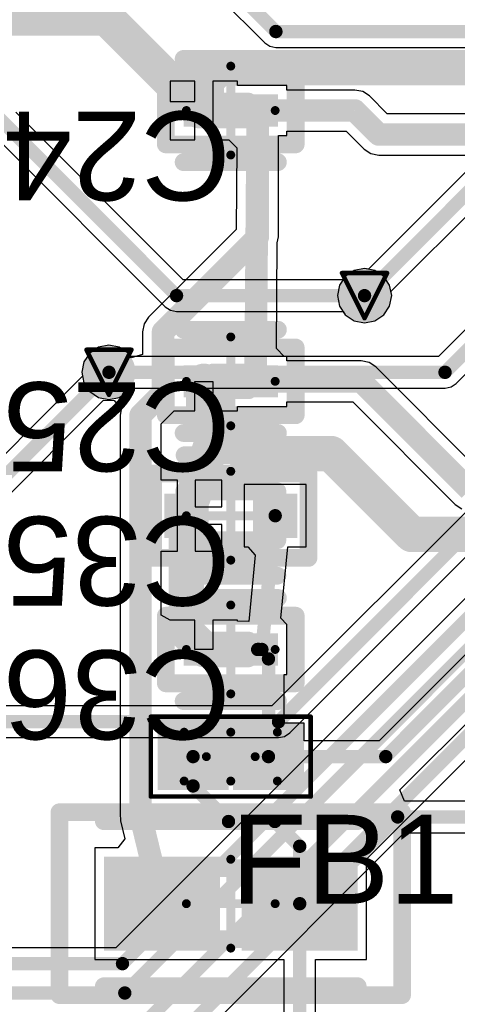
# Model space of a CAD drawing. Header units: millimetres. Extents: x 9.4 to 105.2, y 7.6 to 67.1.
# Tile 53 of 152: x 52.1 to 57, y 34.4 to 45.5. Entities that reach past the tile are written whole.
import ezdxf

# ---------------------------------------------------------------- set-up
doc = ezdxf.new("R2010")
doc.units = ezdxf.units.MM
for name, color, linetype in [('BottomLayer', 5, 'Continuous'), ('BottomSolder', 6, 'Continuous'), ('DrillDrawing', 1, 'Continuous'), ('Mechanical13', 56, 'Continuous'), ('Mechanical15', 56, 'Continuous'), ('Mechanical16', 56, 'Continuous'), ('Mechanical2', 216, 'Continuous'), ('Mechanical3', 76, 'Continuous'), ('Mechanical5', 56, 'Continuous'), ('TopLayer', 1, 'Continuous'), ('TopOverlay', 2, 'Continuous'), ('TopPaste', 8, 'Continuous'), ('TopSolder', 216, 'Continuous'), ('ViaHoleLayer', 16, 'Continuous')]:
    doc.layers.add(name, color=color, linetype=linetype)
doc.styles.add('Arial', font='arial.ttf', dxfattribs={"height": 0.2})

msp = doc.modelspace()

# ---------------------------------------------------------------- hatches: boundary and pattern name
at = {"layer": 'BottomLayer'}
h = msp.add_hatch(color=5, dxfattribs=at)
edge = h.paths.add_edge_path()
edge.add_arc((55.99, 42.367), 0.2, 0, 360)
h = msp.add_hatch(color=5, dxfattribs=at)
edge = h.paths.add_edge_path()
edge.add_arc((53.111, 41.504), 0.2, 0, 360)
at = {"layer": 'BottomSolder'}
h = msp.add_hatch(color=6, dxfattribs=at)
edge = h.paths.add_edge_path()
edge.add_arc((55.99, 42.367), 0.3, 0, 360)
h = msp.add_hatch(color=6, dxfattribs=at)
edge = h.paths.add_edge_path()
edge.add_arc((53.111, 41.504), 0.3, 0, 360)
at = {"layer": 'TopLayer'}
for points in [[(54.408, 44.269), (53.952, 44.269), (53.952, 44.631), (54.408, 44.631)], [(55.014, 44.269), (54.558, 44.269), (54.558, 44.631), (55.014, 44.631)], [(54.408, 41.221), (53.952, 41.221), (53.952, 41.583), (54.408, 41.583)], [(55.014, 41.221), (54.558, 41.221), (54.558, 41.583), (55.014, 41.583)], [(54.233, 39.64), (53.733, 39.64), (53.733, 40.14), (54.233, 40.14)], [(55.233, 39.64), (54.733, 39.64), (54.733, 40.14), (55.233, 40.14)], [(54.408, 38.204), (53.952, 38.204), (53.952, 38.565), (54.408, 38.565)], [(55.014, 38.204), (54.558, 38.204), (54.558, 38.565), (55.014, 38.565)], [(54.358, 37.454), (54.358, 36.904), (53.758, 36.904), (53.758, 37.454)], [(55.208, 37.454), (55.208, 36.904), (54.608, 36.904), (54.608, 37.454)], [(53.054, 36.053), (54.36, 36.053), (54.36, 34.995), (53.054, 34.995)], [(54.606, 36.053), (55.912, 36.053), (55.912, 34.995), (54.606, 34.995)]]:
    msp.add_hatch(color=1, dxfattribs=at).paths.add_polyline_path(points)
h = msp.add_hatch(color=1, dxfattribs=at)
edge = h.paths.add_edge_path()
edge.add_arc((55.99, 42.367), 0.2, 0, 360)
h = msp.add_hatch(color=1, dxfattribs=at)
edge = h.paths.add_edge_path()
edge.add_arc((53.111, 41.504), 0.2, 0, 360)
at = {"layer": 'TopPaste'}
for points in [[(54.408, 44.269), (53.952, 44.269), (53.952, 44.631), (54.408, 44.631)], [(55.014, 44.269), (54.558, 44.269), (54.558, 44.631), (55.014, 44.631)], [(54.408, 41.221), (53.952, 41.221), (53.952, 41.583), (54.408, 41.583)], [(55.014, 41.221), (54.558, 41.221), (54.558, 41.583), (55.014, 41.583)], [(54.233, 39.64), (53.733, 39.64), (53.733, 40.14), (54.233, 40.14)], [(55.233, 39.64), (54.733, 39.64), (54.733, 40.14), (55.233, 40.14)], [(54.408, 38.204), (53.952, 38.204), (53.952, 38.565), (54.408, 38.565)], [(55.014, 38.204), (54.558, 38.204), (54.558, 38.565), (55.014, 38.565)], [(54.308, 37.404), (54.308, 36.954), (53.808, 36.954), (53.808, 37.404)], [(55.158, 37.404), (55.158, 36.954), (54.658, 36.954), (54.658, 37.404)], [(53.054, 36.053), (54.36, 36.053), (54.36, 34.995), (53.054, 34.995)], [(54.606, 36.053), (55.912, 36.053), (55.912, 34.995), (54.606, 34.995)]]:
    msp.add_hatch(color=8, dxfattribs=at).paths.add_polyline_path(points)
at = {"layer": 'TopSolder'}
for points in [[(54.408, 44.269), (53.952, 44.269), (53.952, 44.631), (54.408, 44.631)], [(55.014, 44.269), (54.558, 44.269), (54.558, 44.631), (55.014, 44.631)], [(54.408, 41.221), (53.952, 41.221), (53.952, 41.583), (54.408, 41.583)], [(55.014, 41.221), (54.558, 41.221), (54.558, 41.583), (55.014, 41.583)], [(54.233, 39.64), (53.733, 39.64), (53.733, 40.14), (54.233, 40.14)], [(55.233, 39.64), (54.733, 39.64), (54.733, 40.14), (55.233, 40.14)], [(54.408, 38.204), (53.952, 38.204), (53.952, 38.565), (54.408, 38.565)], [(55.014, 38.204), (54.558, 38.204), (54.558, 38.565), (55.014, 38.565)], [(54.458, 37.554), (54.458, 36.804), (53.658, 36.804), (53.658, 37.554)], [(55.308, 37.554), (55.308, 36.804), (54.508, 36.804), (54.508, 37.554)], [(53.054, 36.053), (54.36, 36.053), (54.36, 34.995), (53.054, 34.995)], [(54.606, 36.053), (55.912, 36.053), (55.912, 34.995), (54.606, 34.995)]]:
    msp.add_hatch(color=216, dxfattribs=at).paths.add_polyline_path(points)
h = msp.add_hatch(color=216, dxfattribs=at)
edge = h.paths.add_edge_path()
edge.add_arc((55.99, 42.367), 0.3, 0, 360)
h = msp.add_hatch(color=216, dxfattribs=at)
edge = h.paths.add_edge_path()
edge.add_arc((53.111, 41.504), 0.3, 0, 360)
at = {"layer": 'ViaHoleLayer'}
h = msp.add_hatch(color=16, dxfattribs=at)
edge = h.paths.add_edge_path()
edge.add_arc((55.99, 42.367), 0.1, 0, 360)
h = msp.add_hatch(color=16, dxfattribs=at)
edge = h.paths.add_edge_path()
edge.add_arc((53.111, 41.504), 0.1, 0, 360)

# ---------------------------------------------------------------- linework, layer by layer
at = {"layer": 'BottomLayer'}
for p, q in [((53.946, 42.546), (52.062, 44.43)), ((51.81, 44.177), (53.746, 42.241)), ((55.99, 42.673), (55.873, 42.65)), ((56.107, 42.65), (55.99, 42.673)), ((55.773, 42.583), (55.748, 42.546)), ((55.873, 42.65), (55.773, 42.583)), ((56.206, 42.583), (56.107, 42.65)), ((56.272, 42.484), (56.206, 42.583)), ((55.748, 42.546), (53.946, 42.546)), ((56.296, 42.367), (56.272, 42.484)), ((56.272, 42.25), (56.296, 42.367)), ((53.746, 42.241), (53.804, 42.202)), ((56.206, 42.151), (56.272, 42.25)), ((53.804, 42.202), (53.872, 42.189)), ((53.872, 42.189), (55.748, 42.189)), ((55.748, 42.189), (55.773, 42.151)), ((55.773, 42.151), (55.873, 42.085)), ((56.107, 42.085), (56.206, 42.151)), ((57.327, 42.187), (56.822, 41.682)), ((55.873, 42.085), (55.99, 42.061)), ((55.99, 42.061), (56.107, 42.085)), ((57.022, 41.377), (57.607, 41.962)), ((52.994, 41.786), (52.895, 41.72)), ((53.111, 41.809), (52.994, 41.786)), ((53.228, 41.786), (53.111, 41.809)), ((53.328, 41.72), (53.228, 41.786)), ((52.895, 41.72), (52.829, 41.621)), ((53.353, 41.682), (53.328, 41.72)), ((56.822, 41.682), (53.353, 41.682)), ((52.829, 41.621), (52.806, 41.504)), ((52.806, 41.504), (52.829, 41.387)), ((52.829, 41.387), (52.895, 41.287)), ((56.388, 36.805), (60.966, 41.383)), ((56.896, 41.325), (56.964, 41.339)), ((56.964, 41.339), (57.022, 41.377)), ((52.895, 41.287), (52.994, 41.221)), ((52.994, 41.221), (53.111, 41.198)), ((53.111, 41.198), (53.228, 41.221)), ((53.228, 41.221), (53.328, 41.287)), ((53.328, 41.287), (53.353, 41.325)), ((53.353, 41.325), (56.896, 41.325)), ((57.877, 40.68), (54.947, 37.749)), ((55.147, 37.445), (58.349, 40.647)), ((58.476, 40.314), (53.19, 35.027)), ((54.947, 37.749), (38.016, 37.749)), ((38.016, 37.393), (55.021, 37.393)), ((55.021, 37.393), (55.089, 37.406)), ((55.089, 37.406), (55.147, 37.445)), ((56.441, 36.678), (56.388, 36.805)), ((63.926, 36.678), (56.441, 36.678)), ((53.542, 33.427), (56.437, 36.321)), ((56.437, 36.321), (63.926, 36.321)), ((53.19, 35.027), (23.978, 35.027))]:
    msp.add_line(p, q, dxfattribs=at)
at = {"layer": 'BottomLayer', "const_width": 0.15}
for points in [[(51.765, 44.474), (53.872, 42.367)], [(53.872, 42.367), (55.99, 42.367)], [(56.896, 41.504), (57.506, 42.113)], [(53.077, 33.747), (61.011, 41.68)], [(53.111, 41.504), (56.896, 41.504)], [(55.021, 37.571), (58.293, 40.843)], [(53.289, 34.519), (59.03, 40.259)], [(53.264, 34.849), (58.655, 40.24)], [(37.774, 37.571), (55.021, 37.571)], [(53.359, 33.497), (56.363, 36.5)], [(56.363, 36.5), (64.167, 36.5)], [(23.978, 34.849), (53.264, 34.849)], [(24.384, 34.519), (53.289, 34.519)]]:
    msp.add_lwpolyline(points, dxfattribs=at)
at = {"layer": 'BottomLayer', "const_width": 0.075}
for points in [[(53.835, 42.367, 1), (53.91, 42.367, 1)], [(53.835, 42.367, 1), (53.91, 42.367, 1)], [(55.952, 42.367, 1), (56.027, 42.367, 1)], [(53.074, 41.504, 1), (53.149, 41.504, 1)], [(56.858, 41.504, 1), (56.934, 41.504, 1)], [(56.858, 41.504, 1), (56.934, 41.504, 1)], [(54.983, 37.571, 1), (55.058, 37.571, 1)], [(54.983, 37.571, 1), (55.058, 37.571, 1)], [(56.325, 36.5, 1), (56.4, 36.5, 1)], [(56.325, 36.5, 1), (56.4, 36.5, 1)], [(53.226, 34.849, 1), (53.301, 34.849, 1)], [(53.226, 34.849, 1), (53.301, 34.849, 1)], [(53.252, 34.519, 1), (53.327, 34.519, 1)], [(53.252, 34.519, 1), (53.327, 34.519, 1)]]:
    msp.add_lwpolyline(points, format="xyb", close=True, dxfattribs=at)
at = {"layer": 'DrillDrawing', "const_width": 0.0508}
for points in [[(55.736, 42.621), (56.244, 42.621)], [(55.736, 42.621), (55.99, 42.113)], [(55.99, 42.113), (56.244, 42.621)], [(52.857, 41.758), (53.365, 41.758)], [(52.857, 41.758), (53.111, 41.25)], [(53.111, 41.25), (53.365, 41.758)]]:
    msp.add_lwpolyline(points, dxfattribs=at)
at = {"layer": 'DrillDrawing', "const_width": 0.0254}
for points in [[(55.723, 42.621, 1), (55.748, 42.621, 1)], [(55.723, 42.621, 1), (55.748, 42.621, 1)], [(56.231, 42.621, 1), (56.256, 42.621, 1)], [(56.231, 42.621, 1), (56.256, 42.621, 1)], [(55.977, 42.113, 1), (56.002, 42.113, 1)], [(55.977, 42.113, 1), (56.002, 42.113, 1)], [(52.845, 41.758, 1), (52.87, 41.758, 1)], [(52.845, 41.758, 1), (52.87, 41.758, 1)], [(53.353, 41.758, 1), (53.378, 41.758, 1)], [(53.353, 41.758, 1), (53.378, 41.758, 1)], [(53.099, 41.25, 1), (53.124, 41.25, 1)], [(53.099, 41.25, 1), (53.124, 41.25, 1)]]:
    msp.add_lwpolyline(points, format="xyb", close=True, dxfattribs=at)
at = {"layer": 'Mechanical13', "const_width": 0.1}
for points in [[(53.958, 37.454), (55.008, 37.454)], [(53.958, 36.904), (53.958, 37.454)], [(55.008, 36.904), (55.008, 37.454)], [(53.958, 36.904), (55.008, 36.904)]]:
    msp.add_lwpolyline(points, dxfattribs=at)
at = {"layer": 'Mechanical13', "const_width": 0.05}
for points in [[(53.933, 37.454, 1), (53.983, 37.454, 1)], [(53.933, 37.454, 1), (53.983, 37.454, 1)], [(54.983, 37.454, 1), (55.033, 37.454, 1)], [(54.983, 37.454, 1), (55.033, 37.454, 1)], [(53.933, 36.904, 1), (53.983, 36.904, 1)], [(53.933, 36.904, 1), (53.983, 36.904, 1)], [(54.983, 36.904, 1), (55.033, 36.904, 1)], [(54.983, 36.904, 1), (55.033, 36.904, 1)]]:
    msp.add_lwpolyline(points, format="xyb", close=True, dxfattribs=at)
at = {"layer": 'Mechanical15'}
for points, const_width in [([(53.583, 37.629), (55.383, 37.629)], 0.05), ([(53.583, 36.729), (53.583, 37.629)], 0.05), ([(55.383, 36.729), (55.383, 37.629)], 0.05), ([(54.483, 36.904), (54.483, 37.454)], 0.1), ([(54.208, 37.179), (54.758, 37.179)], 0.1), ([(53.583, 36.729), (55.383, 36.729)], 0.05)]:
    msp.add_lwpolyline(points, dxfattribs=dict(at, const_width=const_width))
for points, const_width in [([(53.57, 37.629, 1), (53.595, 37.629, 1)], 0.025), ([(53.57, 37.629, 1), (53.595, 37.629, 1)], 0.025), ([(55.371, 37.629, 1), (55.396, 37.629, 1)], 0.025), ([(55.371, 37.629, 1), (55.396, 37.629, 1)], 0.025), ([(54.458, 37.454, 1), (54.508, 37.454, 1)], 0.05), ([(54.183, 37.179, 1), (54.233, 37.179, 1)], 0.05), ([(54.733, 37.179, 1), (54.783, 37.179, 1)], 0.05), ([(54.458, 36.904, 1), (54.508, 36.904, 1)], 0.05), ([(53.57, 36.729, 1), (53.595, 36.729, 1)], 0.025), ([(53.57, 36.729, 1), (53.595, 36.729, 1)], 0.025), ([(55.371, 36.729, 1), (55.396, 36.729, 1)], 0.025), ([(55.371, 36.729, 1), (55.396, 36.729, 1)], 0.025)]:
    msp.add_lwpolyline(points, format="xyb", close=True, dxfattribs=dict(at, const_width=const_width))
at = {"layer": 'Mechanical16', "const_width": 0.1}
for points in [[(54.483, 43.95), (54.483, 44.95)], [(53.983, 44.45), (54.983, 44.45)], [(54.483, 40.902), (54.483, 41.902)], [(53.983, 41.402), (54.983, 41.402)], [(54.483, 39.39), (54.483, 40.39)], [(53.983, 39.89), (54.983, 39.89)], [(54.483, 37.885), (54.483, 38.885)], [(53.983, 38.385), (54.983, 38.385)], [(54.483, 35.024), (54.483, 36.024)], [(53.983, 35.524), (54.983, 35.524)]]:
    msp.add_lwpolyline(points, dxfattribs=at)
at = {"layer": 'Mechanical16', "const_width": 0.05}
for points in [[(54.458, 44.95, 1), (54.508, 44.95, 1)], [(53.958, 44.45, 1), (54.008, 44.45, 1)], [(54.958, 44.45, 1), (55.008, 44.45, 1)], [(54.458, 43.95, 1), (54.508, 43.95, 1)], [(54.458, 41.902, 1), (54.508, 41.902, 1)], [(53.958, 41.402, 1), (54.008, 41.402, 1)], [(54.958, 41.402, 1), (55.008, 41.402, 1)], [(54.458, 40.902, 1), (54.508, 40.902, 1)], [(54.458, 40.39, 1), (54.508, 40.39, 1)], [(53.958, 39.89, 1), (54.008, 39.89, 1)], [(54.958, 39.89, 1), (55.008, 39.89, 1)], [(54.458, 39.39, 1), (54.508, 39.39, 1)], [(54.458, 38.885, 1), (54.508, 38.885, 1)], [(53.958, 38.385, 1), (54.008, 38.385, 1)], [(54.958, 38.385, 1), (55.008, 38.385, 1)], [(54.458, 37.885, 1), (54.508, 37.885, 1)], [(54.458, 36.024, 1), (54.508, 36.024, 1)], [(53.958, 35.524, 1), (54.008, 35.524, 1)], [(54.958, 35.524, 1), (55.008, 35.524, 1)], [(54.458, 35.024, 1), (54.508, 35.024, 1)]]:
    msp.add_lwpolyline(points, format="xyb", close=True, dxfattribs=at)
at = {"layer": 'Mechanical2', "const_width": 0.2}
for points in [[(54.283, 44.55), (54.683, 44.55)], [(54.283, 44.35), (54.283, 44.55)], [(54.683, 44.35), (54.683, 44.55)], [(54.283, 44.35), (54.683, 44.35)], [(54.283, 41.502), (54.683, 41.502)], [(54.283, 41.302), (54.283, 41.502)], [(54.683, 41.302), (54.683, 41.502)], [(54.283, 41.302), (54.683, 41.302)], [(53.958, 40.165), (55.008, 40.165)], [(53.958, 39.615), (53.958, 40.165)], [(55.008, 39.615), (55.008, 40.165)], [(53.958, 39.615), (55.008, 39.615)], [(54.283, 38.485), (54.683, 38.485)], [(54.283, 38.285), (54.283, 38.485)], [(54.683, 38.285), (54.683, 38.485)], [(54.283, 38.285), (54.683, 38.285)], [(53.683, 35.124), (53.683, 35.924)], [(53.683, 35.924), (55.283, 35.924)], [(55.283, 35.124), (55.283, 35.924)], [(53.683, 35.124), (55.283, 35.124)]]:
    msp.add_lwpolyline(points, dxfattribs=at)
at = {"layer": 'Mechanical2', "const_width": 0.1}
for points in [[(54.233, 44.55, 1), (54.333, 44.55, 1)], [(54.233, 44.55, 1), (54.333, 44.55, 1)], [(54.633, 44.55, 1), (54.733, 44.55, 1)], [(54.633, 44.55, 1), (54.733, 44.55, 1)], [(54.233, 44.35, 1), (54.333, 44.35, 1)], [(54.233, 44.35, 1), (54.333, 44.35, 1)], [(54.633, 44.35, 1), (54.733, 44.35, 1)], [(54.633, 44.35, 1), (54.733, 44.35, 1)], [(54.233, 41.502, 1), (54.333, 41.502, 1)], [(54.233, 41.502, 1), (54.333, 41.502, 1)], [(54.633, 41.502, 1), (54.733, 41.502, 1)], [(54.633, 41.502, 1), (54.733, 41.502, 1)], [(54.233, 41.302, 1), (54.333, 41.302, 1)], [(54.233, 41.302, 1), (54.333, 41.302, 1)], [(54.633, 41.302, 1), (54.733, 41.302, 1)], [(54.633, 41.302, 1), (54.733, 41.302, 1)], [(53.908, 40.165, 1), (54.008, 40.165, 1)], [(53.908, 40.165, 1), (54.008, 40.165, 1)], [(54.958, 40.165, 1), (55.058, 40.165, 1)], [(54.958, 40.165, 1), (55.058, 40.165, 1)], [(53.908, 39.615, 1), (54.008, 39.615, 1)], [(53.908, 39.615, 1), (54.008, 39.615, 1)], [(54.958, 39.615, 1), (55.058, 39.615, 1)], [(54.958, 39.615, 1), (55.058, 39.615, 1)], [(54.233, 38.485, 1), (54.333, 38.485, 1)], [(54.233, 38.485, 1), (54.333, 38.485, 1)], [(54.633, 38.485, 1), (54.733, 38.485, 1)], [(54.633, 38.485, 1), (54.733, 38.485, 1)], [(54.233, 38.285, 1), (54.333, 38.285, 1)], [(54.233, 38.285, 1), (54.333, 38.285, 1)], [(54.633, 38.285, 1), (54.733, 38.285, 1)], [(54.633, 38.285, 1), (54.733, 38.285, 1)], [(53.633, 35.924, 1), (53.733, 35.924, 1)], [(53.633, 35.924, 1), (53.733, 35.924, 1)], [(55.233, 35.924, 1), (55.333, 35.924, 1)], [(55.233, 35.924, 1), (55.333, 35.924, 1)], [(53.633, 35.124, 1), (53.733, 35.124, 1)], [(53.633, 35.124, 1), (53.733, 35.124, 1)], [(55.233, 35.124, 1), (55.333, 35.124, 1)], [(55.233, 35.124, 1), (55.333, 35.124, 1)]]:
    msp.add_lwpolyline(points, format="xyb", close=True, dxfattribs=at)
at = {"layer": 'Mechanical3', "const_width": 0.2}
for points in [[(53.752, 44.831), (55.214, 44.831)], [(53.752, 44.069), (53.752, 44.831)], [(55.214, 44.069), (55.214, 44.831)], [(53.752, 44.069), (55.214, 44.069)], [(53.752, 41.783), (55.214, 41.783)], [(53.752, 41.021), (53.752, 41.783)], [(55.214, 41.021), (55.214, 41.783)], [(53.752, 41.021), (55.214, 41.021)], [(53.608, 40.365), (55.358, 40.365)], [(53.608, 39.415), (53.608, 40.365)], [(55.358, 39.415), (55.358, 40.365)], [(53.608, 39.415), (55.358, 39.415)], [(53.752, 38.765), (55.214, 38.765)], [(53.752, 38.004), (53.752, 38.765)], [(55.214, 38.004), (55.214, 38.765)], [(53.752, 38.004), (55.214, 38.004)], [(52.554, 34.495), (52.554, 36.553)], [(52.554, 36.553), (56.412, 36.553)], [(56.412, 34.495), (56.412, 36.553)], [(52.554, 34.495), (56.412, 34.495)]]:
    msp.add_lwpolyline(points, dxfattribs=at)
at = {"layer": 'Mechanical3', "const_width": 0.1}
for points in [[(53.702, 44.831, 1), (53.802, 44.831, 1)], [(53.702, 44.831, 1), (53.802, 44.831, 1)], [(55.164, 44.831, 1), (55.264, 44.831, 1)], [(55.164, 44.831, 1), (55.264, 44.831, 1)], [(53.702, 44.069, 1), (53.802, 44.069, 1)], [(53.702, 44.069, 1), (53.802, 44.069, 1)], [(55.164, 44.069, 1), (55.264, 44.069, 1)], [(55.164, 44.069, 1), (55.264, 44.069, 1)], [(53.702, 41.783, 1), (53.802, 41.783, 1)], [(53.702, 41.783, 1), (53.802, 41.783, 1)], [(55.164, 41.783, 1), (55.264, 41.783, 1)], [(55.164, 41.783, 1), (55.264, 41.783, 1)], [(53.702, 41.021, 1), (53.802, 41.021, 1)], [(53.702, 41.021, 1), (53.802, 41.021, 1)], [(55.164, 41.021, 1), (55.264, 41.021, 1)], [(55.164, 41.021, 1), (55.264, 41.021, 1)], [(53.558, 40.365, 1), (53.658, 40.365, 1)], [(53.558, 40.365, 1), (53.658, 40.365, 1)], [(55.308, 40.365, 1), (55.408, 40.365, 1)], [(55.308, 40.365, 1), (55.408, 40.365, 1)], [(53.558, 39.415, 1), (53.658, 39.415, 1)], [(53.558, 39.415, 1), (53.658, 39.415, 1)], [(55.308, 39.415, 1), (55.408, 39.415, 1)], [(55.308, 39.415, 1), (55.408, 39.415, 1)], [(53.702, 38.765, 1), (53.802, 38.765, 1)], [(53.702, 38.765, 1), (53.802, 38.765, 1)], [(55.164, 38.765, 1), (55.264, 38.765, 1)], [(55.164, 38.765, 1), (55.264, 38.765, 1)], [(53.702, 38.004, 1), (53.802, 38.004, 1)], [(53.702, 38.004, 1), (53.802, 38.004, 1)], [(55.164, 38.004, 1), (55.264, 38.004, 1)], [(55.164, 38.004, 1), (55.264, 38.004, 1)], [(52.504, 36.553, 1), (52.604, 36.553, 1)], [(52.504, 36.553, 1), (52.604, 36.553, 1)], [(56.362, 36.553, 1), (56.462, 36.553, 1)], [(56.362, 36.553, 1), (56.462, 36.553, 1)], [(52.504, 34.495, 1), (52.604, 34.495, 1)], [(52.504, 34.495, 1), (52.604, 34.495, 1)], [(56.362, 34.495, 1), (56.462, 34.495, 1)], [(56.362, 34.495, 1), (56.462, 34.495, 1)]]:
    msp.add_lwpolyline(points, format="xyb", close=True, dxfattribs=at)
at = {"layer": 'Mechanical5', "const_width": 0.2}
for points in [[(53.752, 44.831), (55.214, 44.831)], [(53.752, 44.069), (53.752, 44.831)], [(55.214, 44.069), (55.214, 44.831)], [(53.752, 44.069), (55.214, 44.069)], [(53.752, 41.783), (55.214, 41.783)], [(53.752, 41.021), (53.752, 41.783)], [(55.214, 41.021), (55.214, 41.783)], [(53.752, 41.021), (55.214, 41.021)], [(53.608, 40.365), (55.358, 40.365)], [(53.608, 39.415), (53.608, 40.365)], [(55.358, 39.415), (55.358, 40.365)], [(53.608, 39.415), (55.358, 39.415)], [(53.752, 38.765), (55.214, 38.765)], [(53.752, 38.004), (53.752, 38.765)], [(55.214, 38.004), (55.214, 38.765)], [(53.752, 38.004), (55.214, 38.004)], [(52.554, 34.495), (52.554, 36.553)], [(52.554, 36.553), (56.412, 36.553)], [(56.412, 34.495), (56.412, 36.553)], [(52.554, 34.495), (56.412, 34.495)]]:
    msp.add_lwpolyline(points, dxfattribs=at)
at = {"layer": 'Mechanical5', "const_width": 0.1}
for points in [[(53.702, 44.831, 1), (53.802, 44.831, 1)], [(53.702, 44.831, 1), (53.802, 44.831, 1)], [(55.164, 44.831, 1), (55.264, 44.831, 1)], [(55.164, 44.831, 1), (55.264, 44.831, 1)], [(53.702, 44.069, 1), (53.802, 44.069, 1)], [(53.702, 44.069, 1), (53.802, 44.069, 1)], [(55.164, 44.069, 1), (55.264, 44.069, 1)], [(55.164, 44.069, 1), (55.264, 44.069, 1)], [(53.702, 41.783, 1), (53.802, 41.783, 1)], [(53.702, 41.783, 1), (53.802, 41.783, 1)], [(55.164, 41.783, 1), (55.264, 41.783, 1)], [(55.164, 41.783, 1), (55.264, 41.783, 1)], [(53.702, 41.021, 1), (53.802, 41.021, 1)], [(53.702, 41.021, 1), (53.802, 41.021, 1)], [(55.164, 41.021, 1), (55.264, 41.021, 1)], [(55.164, 41.021, 1), (55.264, 41.021, 1)], [(53.558, 40.365, 1), (53.658, 40.365, 1)], [(53.558, 40.365, 1), (53.658, 40.365, 1)], [(55.308, 40.365, 1), (55.408, 40.365, 1)], [(55.308, 40.365, 1), (55.408, 40.365, 1)], [(53.558, 39.415, 1), (53.658, 39.415, 1)], [(53.558, 39.415, 1), (53.658, 39.415, 1)], [(55.308, 39.415, 1), (55.408, 39.415, 1)], [(55.308, 39.415, 1), (55.408, 39.415, 1)], [(53.702, 38.765, 1), (53.802, 38.765, 1)], [(53.702, 38.765, 1), (53.802, 38.765, 1)], [(55.164, 38.765, 1), (55.264, 38.765, 1)], [(55.164, 38.765, 1), (55.264, 38.765, 1)], [(53.702, 38.004, 1), (53.802, 38.004, 1)], [(53.702, 38.004, 1), (53.802, 38.004, 1)], [(55.164, 38.004, 1), (55.264, 38.004, 1)], [(55.164, 38.004, 1), (55.264, 38.004, 1)], [(52.504, 36.553, 1), (52.604, 36.553, 1)], [(52.504, 36.553, 1), (52.604, 36.553, 1)], [(56.362, 36.553, 1), (56.462, 36.553, 1)], [(56.362, 36.553, 1), (56.462, 36.553, 1)], [(52.504, 34.495, 1), (52.604, 34.495, 1)], [(52.504, 34.495, 1), (52.604, 34.495, 1)], [(56.362, 34.495, 1), (56.462, 34.495, 1)], [(56.362, 34.495, 1), (56.462, 34.495, 1)]]:
    msp.add_lwpolyline(points, format="xyb", close=True, dxfattribs=at)
at = {"layer": 'TopLayer'}
for p, q in [((54.155, 45.923), (54.865, 45.213)), ((54.865, 45.213), (54.923, 45.174)), ((54.923, 45.174), (54.991, 45.161)), ((54.991, 45.161), (59.217, 45.161)), ((54.08, 44.781), (53.802, 44.781)), ((53.802, 44.781), (53.802, 44.55)), ((54.08, 44.55), (54.08, 44.781)), ((54.558, 44.781), (54.28, 44.781)), ((54.28, 44.781), (54.28, 44.45)), ((54.558, 44.731), (54.558, 44.781)), ((55.114, 44.731), (54.558, 44.731)), ((55.114, 44.681), (55.114, 44.731)), ((55.88, 44.681), (55.114, 44.681)), ((55.969, 44.664), (55.88, 44.681)), ((56.044, 44.614), (55.969, 44.664)), ((53.802, 44.55), (54.08, 44.55)), ((56.246, 44.411), (56.044, 44.614)), ((54.28, 44.45), (54.28, 44.119)), ((54.08, 44.35), (53.802, 44.35)), ((53.802, 44.35), (53.802, 44.119)), ((54.08, 44.119), (54.08, 44.35)), ((59.167, 44.411), (56.246, 44.411)), ((55.114, 44.169), (55.114, 44.219)), ((55.114, 44.219), (55.784, 44.219)), ((55.784, 44.219), (55.986, 44.016)), ((53.802, 44.119), (54.08, 44.119)), ((54.28, 44.119), (54.462, 44.119)), ((54.462, 44.119), (54.551, 44.029)), ((55.019, 43.028), (55.019, 44.169)), ((55.019, 44.169), (55.114, 44.169)), ((54.551, 44.029), (54.544, 43.111)), ((55.986, 44.016), (56.061, 43.966)), ((56.061, 43.966), (56.15, 43.949)), ((56.15, 43.949), (57.161, 43.949)), ((57.176, 43.806), (56.034, 42.664)), ((56.287, 42.412), (57.376, 43.502)), ((54.544, 43.111), (53.557, 42.124)), ((55.006, 42.96), (55.019, 43.028)), ((54.997, 41.773), (55.006, 42.96)), ((55.99, 42.673), (55.873, 42.65)), ((56.034, 42.664), (55.99, 42.673)), ((55.773, 42.583), (55.707, 42.484)), ((55.873, 42.65), (55.773, 42.583)), ((55.707, 42.484), (55.684, 42.367)), ((55.684, 42.367), (55.707, 42.25)), ((56.272, 42.25), (56.296, 42.367)), ((56.296, 42.367), (56.287, 42.412)), ((55.707, 42.25), (55.773, 42.151)), ((56.206, 42.151), (56.272, 42.25)), ((53.557, 42.124), (53.507, 42.049)), ((55.773, 42.151), (55.873, 42.085)), ((56.107, 42.085), (56.206, 42.151)), ((53.507, 42.049), (53.49, 41.961)), ((55.873, 42.085), (55.99, 42.061)), ((55.99, 42.061), (56.107, 42.085)), ((53.49, 41.961), (53.49, 41.706)), ((52.994, 41.786), (52.895, 41.72)), ((53.111, 41.809), (52.994, 41.786)), ((53.228, 41.786), (53.111, 41.809)), ((53.328, 41.72), (53.228, 41.786)), ((52.895, 41.72), (52.829, 41.621)), ((53.363, 41.668), (53.328, 41.72)), ((53.49, 41.706), (53.363, 41.668)), ((55.086, 41.683), (54.997, 41.773)), ((55.114, 41.683), (55.086, 41.683)), ((55.114, 41.633), (55.114, 41.683)), ((52.829, 41.621), (52.806, 41.504)), ((55.951, 41.633), (55.114, 41.633)), ((56.04, 41.616), (55.951, 41.633)), ((56.115, 41.566), (56.04, 41.616)), ((57.269, 40.411), (56.115, 41.566)), ((52.814, 41.459), (51.031, 39.675)), ((52.806, 41.504), (52.814, 41.459)), ((54.08, 41.071), (54.08, 41.402)), ((54.08, 41.402), (54.28, 41.402)), ((54.28, 41.402), (54.28, 41.071)), ((51.231, 39.371), (53.049, 41.189)), ((53.049, 41.189), (53.17, 41.187)), ((53.17, 41.187), (53.248, 41.086)), ((54.558, 41.071), (54.558, 41.121)), ((54.558, 41.121), (55.114, 41.121)), ((55.114, 41.121), (55.114, 41.171)), ((55.114, 41.171), (55.856, 41.171)), ((55.856, 41.171), (57.01, 40.016)), ((53.248, 41.086), (53.236, 41.021)), ((53.236, 41.021), (53.236, 36.511)), ((53.698, 40.925), (53.845, 41.071)), ((53.845, 41.071), (54.08, 41.071)), ((54.28, 41.071), (54.558, 41.071)), ((53.698, 40.29), (53.698, 40.925)), ((53.883, 40.29), (53.698, 40.29)), ((53.883, 39.89), (53.883, 40.29)), ((54.383, 40.29), (54.083, 40.29)), ((54.083, 40.29), (54.083, 39.99)), ((54.383, 39.99), (54.383, 40.29)), ((55.333, 40.24), (54.633, 40.24)), ((54.633, 40.24), (54.633, 39.54)), ((55.333, 39.54), (55.333, 40.24)), ((57.01, 40.016), (57.085, 39.966)), ((53.883, 39.49), (53.883, 39.89)), ((54.083, 39.99), (54.383, 39.99)), ((54.383, 39.79), (54.083, 39.79)), ((54.083, 39.79), (54.083, 39.49)), ((54.383, 39.49), (54.383, 39.79)), ((53.698, 38.771), (53.698, 39.49)), ((53.698, 39.49), (53.883, 39.49)), ((54.083, 39.49), (54.383, 39.49)), ((54.633, 39.54), (54.674, 39.54)), ((54.674, 39.54), (54.759, 39.446)), ((55.048, 38.738), (55.127, 39.54)), ((55.127, 39.54), (55.333, 39.54)), ((54.759, 39.446), (54.685, 38.699)), ((58.104, 39.306), (56.155, 37.357)), ((53.802, 38.715), (53.698, 38.771)), ((54.08, 38.715), (53.802, 38.715)), ((54.08, 38.385), (54.08, 38.715)), ((54.558, 38.715), (54.28, 38.715)), ((54.28, 38.715), (54.28, 38.385)), ((54.558, 38.705), (54.558, 38.715)), ((54.685, 38.699), (54.558, 38.705)), ((55.114, 38.665), (55.048, 38.738)), ((55.114, 38.104), (55.114, 38.665)), ((55.114, 38.665), (55.114, 38.665)), ((56.012, 36.025), (58.489, 38.502)), ((54.28, 38.385), (54.08, 38.385)), ((55.086, 37.554), (55.086, 38.104)), ((55.086, 38.104), (55.114, 38.104)), ((55.308, 37.554), (55.086, 37.554)), ((55.308, 37.357), (55.308, 37.554)), ((56.155, 37.357), (55.308, 37.357)), ((53.236, 36.511), (53.241, 36.484)), ((53.241, 36.484), (53.242, 36.456)), ((53.242, 36.456), (53.291, 36.253)), ((53.291, 36.253), (53.213, 36.153)), ((53.213, 36.153), (52.954, 36.153)), ((52.954, 36.153), (52.954, 34.895)), ((56.012, 34.895), (56.012, 36.025)), ((52.954, 34.895), (54.46, 34.895)), ((54.46, 34.895), (54.46, 34.895)), ((54.46, 34.895), (54.506, 34.895)), ((54.506, 34.895), (54.506, 34.895)), ((54.506, 34.895), (55.081, 34.895)), ((55.081, 34.895), (55.081, 33.914)), ((55.437, 33.84), (55.437, 34.895)), ((55.437, 34.895), (56.012, 34.895))]:
    msp.add_line(p, q, dxfattribs=at)
for points, const_width in [([(54.229, 46.101), (54.991, 45.339)], 0.15), ([(44.907, 45.491), (53.086, 45.491)], 0.4), ([(53.086, 45.491), (54.127, 44.45)], 0.4), ([(54.991, 45.339), (59.308, 45.339)], 0.15), ([(54.208, 44.785), (54.356, 44.933)], 0.4), ([(54.356, 44.933), (58.777, 44.933)], 0.4), ([(54.208, 44.45), (54.208, 44.785)], 0.4), ([(54.127, 44.45), (54.18, 44.45)], 0.4), ([(54.18, 44.45), (54.208, 44.45)], 0.4), ([(54.775, 43.015), (54.786, 44.45)], 0.254), ([(54.786, 44.45), (54.788, 44.45)], 0.254), ([(54.788, 43.028), (54.788, 44.45)], 0.254), ([(54.788, 44.45), (55.88, 44.45)], 0.254), ([(55.88, 44.45), (56.15, 44.18)], 0.254), ([(56.15, 44.18), (59.917, 44.18)], 0.254), ([(55.99, 42.367), (57.302, 43.68)], 0.15), ([(53.721, 41.961), (54.775, 43.015)], 0.254), ([(54.762, 41.402), (54.775, 43.015)], 0.254), ([(54.775, 43.015), (54.788, 43.028)], 0.254), ([(53.721, 41.275), (53.721, 41.961)], 0.254), ([(51.105, 39.497), (53.111, 41.504)], 0.15), ([(54.18, 41.402), (54.336, 40.891)], 0.4), ([(54.18, 41.046), (54.18, 41.402)], 0.4), ([(54.762, 41.402), (54.762, 41.402)], 0.254), ([(54.762, 41.402), (54.786, 41.402)], 0.254), ([(54.786, 41.402), (55.951, 41.402)], 0.254), ([(55.951, 41.402), (57.173, 40.18)], 0.254), ([(53.467, 41.021), (53.721, 41.275)], 0.254), ([(54.18, 41.046), (54.336, 40.891)], 0.4), ([(53.467, 36.511), (53.467, 41.021)], 0.254), ([(53.983, 39.89), (54.336, 40.891)], 0.4), ([(54.336, 40.891), (54.637, 40.589)], 0.4), ([(54.637, 40.589), (55.612, 40.589)], 0.4), ([(55.612, 40.589), (56.522, 39.68)], 0.4), ([(53.983, 38.582), (53.983, 39.89)], 0.4), ([(54.833, 38.385), (54.983, 39.89)], 0.15), ([(56.522, 39.68), (59.917, 39.68)], 0.4), ([(56.229, 37.179), (58.23, 39.18)], 0.15), ([(53.983, 38.582), (54.18, 38.385)], 0.4), ([(55.259, 35.524), (58.415, 38.68)], 0.15), ([(54.786, 38.385), (54.802, 38.385)], 0.15), ([(54.802, 38.385), (54.833, 38.385)], 0.15), ([(54.802, 38.385), (54.908, 38.279)], 0.15), ([(54.908, 37.179), (54.908, 38.279)], 0.15), ([(54.058, 36.849), (54.058, 37.179)], 0.15), ([(54.908, 37.179), (56.229, 37.179)], 0.15), ([(54.058, 36.849), (54.458, 36.449)], 0.15), ([(53.467, 36.511), (53.707, 35.524)], 0.254), ([(54.458, 36.449), (54.98, 36.449)], 0.15), ([(54.98, 36.449), (55.259, 36.17)], 0.15), ([(55.259, 35.524), (55.259, 36.17)], 0.15), ([(55.259, 33.84), (55.259, 35.524)], 0.15)]:
    msp.add_lwpolyline(points, dxfattribs=dict(at, const_width=const_width))
for points, const_width in [([(52.986, 45.491, 1), (53.186, 45.491, 1)], 0.2), ([(52.986, 45.491, 1), (53.186, 45.491, 1)], 0.2), ([(54.953, 45.339, 1), (55.029, 45.339, 1)], 0.075), ([(54.953, 45.339, 1), (55.029, 45.339, 1)], 0.075), ([(54.256, 44.933, 1), (54.456, 44.933, 1)], 0.2), ([(54.256, 44.933, 1), (54.456, 44.933, 1)], 0.2), ([(54.108, 44.785, 1), (54.308, 44.785, 1)], 0.2), ([(54.108, 44.785, 1), (54.308, 44.785, 1)], 0.2), ([(54.027, 44.45, 1), (54.227, 44.45, 1)], 0.2), ([(54.027, 44.45, 1), (54.227, 44.45, 1)], 0.2), ([(54.08, 44.45, 1), (54.28, 44.45, 1)], 0.2), ([(54.08, 44.45, 1), (54.28, 44.45, 1)], 0.2), ([(54.108, 44.45, 1), (54.308, 44.45, 1)], 0.2), ([(54.108, 44.45, 1), (54.308, 44.45, 1)], 0.2), ([(54.722, 44.45, 1), (54.849, 44.45, 1)], 0.127), ([(54.722, 44.45, 1), (54.849, 44.45, 1)], 0.127), ([(54.724, 44.45, 1), (54.851, 44.45, 1)], 0.127), ([(54.724, 44.45, 1), (54.851, 44.45, 1)], 0.127), ([(54.724, 44.45, 1), (54.851, 44.45, 1)], 0.127), ([(55.816, 44.45, 1), (55.944, 44.45, 1)], 0.127), ([(55.816, 44.45, 1), (55.944, 44.45, 1)], 0.127), ([(56.087, 44.18, 1), (56.214, 44.18, 1)], 0.127), ([(56.087, 44.18, 1), (56.214, 44.18, 1)], 0.127), ([(54.711, 43.015, 1), (54.838, 43.015, 1)], 0.127), ([(54.711, 43.015, 1), (54.838, 43.015, 1)], 0.127), ([(54.711, 43.015, 1), (54.838, 43.015, 1)], 0.127), ([(54.711, 43.015, 1), (54.838, 43.015, 1)], 0.127), ([(54.724, 43.028, 1), (54.851, 43.028, 1)], 0.127), ([(54.724, 43.028, 1), (54.851, 43.028, 1)], 0.127), ([(55.952, 42.367, 1), (56.027, 42.367, 1)], 0.075), ([(53.657, 41.961, 1), (53.785, 41.961, 1)], 0.127), ([(53.657, 41.961, 1), (53.785, 41.961, 1)], 0.127), ([(53.074, 41.504, 1), (53.149, 41.504, 1)], 0.075), ([(54.08, 41.402, 1), (54.28, 41.402, 1)], 0.2), ([(54.08, 41.402, 1), (54.28, 41.402, 1)], 0.2), ([(54.699, 41.402, 1), (54.826, 41.402, 1)], 0.127), ([(54.699, 41.402, 1), (54.826, 41.402, 1)], 0.127), ([(54.699, 41.402, 1), (54.826, 41.402, 1)], 0.127), ([(54.699, 41.402, 1), (54.826, 41.402, 1)], 0.127), ([(54.722, 41.402, 1), (54.849, 41.402, 1)], 0.127), ([(54.722, 41.402, 1), (54.849, 41.402, 1)], 0.127), ([(55.888, 41.402, 1), (56.015, 41.402, 1)], 0.127), ([(55.888, 41.402, 1), (56.015, 41.402, 1)], 0.127), ([(53.657, 41.275, 1), (53.785, 41.275, 1)], 0.127), ([(53.657, 41.275, 1), (53.785, 41.275, 1)], 0.127), ([(54.08, 41.046, 1), (54.28, 41.046, 1)], 0.2), ([(54.08, 41.046, 1), (54.28, 41.046, 1)], 0.2), ([(53.404, 41.021, 1), (53.531, 41.021, 1)], 0.127), ([(53.404, 41.021, 1), (53.531, 41.021, 1)], 0.127), ([(54.236, 40.891, 1), (54.436, 40.891, 1)], 0.2), ([(54.236, 40.891, 1), (54.436, 40.891, 1)], 0.2), ([(54.236, 40.891, 1), (54.436, 40.891, 1)], 0.2), ([(54.236, 40.891, 1), (54.436, 40.891, 1)], 0.2), ([(54.537, 40.589, 1), (54.737, 40.589, 1)], 0.2), ([(54.537, 40.589, 1), (54.737, 40.589, 1)], 0.2), ([(55.512, 40.589, 1), (55.712, 40.589, 1)], 0.2), ([(55.512, 40.589, 1), (55.712, 40.589, 1)], 0.2), ([(53.883, 39.89, 1), (54.083, 39.89, 1)], 0.2), ([(53.883, 39.89, 1), (54.083, 39.89, 1)], 0.2), ([(54.946, 39.89, 1), (55.021, 39.89, 1)], 0.075), ([(56.422, 39.68, 1), (56.622, 39.68, 1)], 0.2), ([(56.422, 39.68, 1), (56.622, 39.68, 1)], 0.2), ([(53.883, 38.582, 1), (54.083, 38.582, 1)], 0.2), ([(53.883, 38.582, 1), (54.083, 38.582, 1)], 0.2), ([(54.08, 38.385, 1), (54.28, 38.385, 1)], 0.2), ([(54.748, 38.385, 1), (54.823, 38.385, 1)], 0.075), ([(54.765, 38.385, 1), (54.84, 38.385, 1)], 0.075), ([(54.765, 38.385, 1), (54.84, 38.385, 1)], 0.075), ([(54.765, 38.385, 1), (54.84, 38.385, 1)], 0.075), ([(54.796, 38.385, 1), (54.871, 38.385, 1)], 0.075), ([(54.796, 38.385, 1), (54.871, 38.385, 1)], 0.075), ([(54.87, 38.279, 1), (54.945, 38.279, 1)], 0.075), ([(54.87, 38.279, 1), (54.945, 38.279, 1)], 0.075), ([(54.021, 37.179, 1), (54.096, 37.179, 1)], 0.075), ([(54.87, 37.179, 1), (54.945, 37.179, 1)], 0.075), ([(54.87, 37.179, 1), (54.945, 37.179, 1)], 0.075), ([(56.191, 37.179, 1), (56.266, 37.179, 1)], 0.075), ([(56.191, 37.179, 1), (56.266, 37.179, 1)], 0.075), ([(54.021, 36.849, 1), (54.096, 36.849, 1)], 0.075), ([(54.021, 36.849, 1), (54.096, 36.849, 1)], 0.075), ([(53.404, 36.511, 1), (53.531, 36.511, 1)], 0.127), ([(53.404, 36.511, 1), (53.531, 36.511, 1)], 0.127), ([(54.42, 36.449, 1), (54.495, 36.449, 1)], 0.075), ([(54.42, 36.449, 1), (54.495, 36.449, 1)], 0.075), ([(54.942, 36.449, 1), (55.017, 36.449, 1)], 0.075), ([(54.942, 36.449, 1), (55.017, 36.449, 1)], 0.075), ([(55.222, 36.17, 1), (55.297, 36.17, 1)], 0.075), ([(55.222, 36.17, 1), (55.297, 36.17, 1)], 0.075), ([(53.643, 35.524, 1), (53.77, 35.524, 1)], 0.127), ([(55.222, 35.524, 1), (55.297, 35.524, 1)], 0.075), ([(55.222, 35.524, 1), (55.297, 35.524, 1)], 0.075), ([(55.222, 35.524, 1), (55.297, 35.524, 1)], 0.075)]:
    msp.add_lwpolyline(points, format="xyb", close=True, dxfattribs=dict(at, const_width=const_width))
at = {"layer": 'TopOverlay', "const_width": 0.2}
for points in [[(53.952, 45.031), (55.014, 45.031)], [(53.952, 43.869), (55.014, 43.869)], [(53.952, 41.983), (55.014, 41.983)], [(53.952, 40.821), (55.014, 40.821)], [(53.963, 40.571), (55.013, 40.571)], [(53.958, 39.215), (55.008, 39.215)], [(53.952, 38.965), (55.014, 38.965)], [(53.952, 37.804), (55.014, 37.804)], [(53.054, 36.453), (55.912, 36.453)], [(53.054, 34.595), (55.912, 34.595)]]:
    msp.add_lwpolyline(points, dxfattribs=at)
at = {"layer": 'TopOverlay', "const_width": 0.1}
for points in [[(53.902, 45.031, 1), (54.002, 45.031, 1)], [(54.964, 45.031, 1), (55.064, 45.031, 1)], [(53.902, 43.869, 1), (54.002, 43.869, 1)], [(54.964, 43.869, 1), (55.064, 43.869, 1)], [(53.902, 41.983, 1), (54.002, 41.983, 1)], [(54.964, 41.983, 1), (55.064, 41.983, 1)], [(53.902, 40.821, 1), (54.002, 40.821, 1)], [(54.964, 40.821, 1), (55.064, 40.821, 1)], [(53.913, 40.571, 1), (54.013, 40.571, 1)], [(54.963, 40.571, 1), (55.063, 40.571, 1)], [(53.908, 39.215, 1), (54.008, 39.215, 1)], [(54.958, 39.215, 1), (55.058, 39.215, 1)], [(53.902, 38.965, 1), (54.002, 38.965, 1)], [(54.964, 38.965, 1), (55.064, 38.965, 1)], [(53.902, 37.804, 1), (54.002, 37.804, 1)], [(54.964, 37.804, 1), (55.064, 37.804, 1)], [(53.004, 36.453, 1), (53.104, 36.453, 1)], [(55.862, 36.453, 1), (55.962, 36.453, 1)], [(53.004, 34.595, 1), (53.104, 34.595, 1)], [(55.862, 34.595, 1), (55.962, 34.595, 1)]]:
    msp.add_lwpolyline(points, format="xyb", close=True, dxfattribs=at)

# ---------------------------------------------------------------- texts
at = {"layer": 'Mechanical5', "style": 'Arial'}
for s, rotation, p in [('C24', 180, (54.483, 44.439)), ('C25', 180, (54.483, 41.391)), ('C35', 180, (54.483, 39.879)), ('C36', 180, (54.483, 38.374)), ('FB1', 360, (54.483, 35.524))]:
    msp.add_text(s, height=1, rotation=rotation, dxfattribs=at).set_placement(p)

doc.saveas('drawing.dxf')
